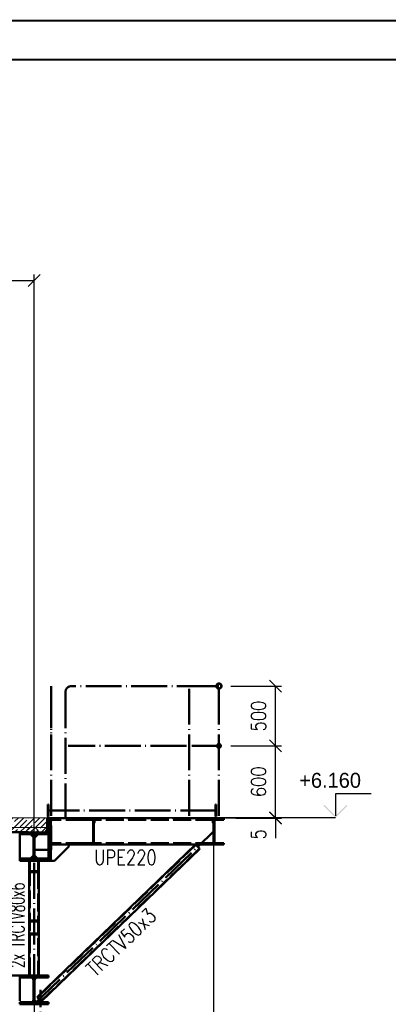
# Paper-space layout 'Layout1' of a CAD drawing. Extents: x -2 to 1243, y -36 to 596.
# Tile 79 of 132: x 410 to 471, y 430 to 594. Entities that reach past the tile are written whole.
import ezdxf
from ezdxf.enums import TextEntityAlignment as Align

# ---------------------------------------------------------------- set-up
doc = ezdxf.new("R2010")
doc.units = 0
doc.linetypes.add('ACAD_ISO02W100', pattern=[15, 12, -3])
doc.linetypes.add('ACAD_ISO04W100', pattern=[30.5, 24, -3, 0.5, -3])
doc.layers.get('0').update_dxf_attribs({"linetype": 'CONTINUOUS'})
doc.layers.get('DEFPOINTS').update_dxf_attribs({"color": 132, "linetype": 'CONTINUOUS'})
doc.layers.add('AS_INS_ON', color=7, linetype='CONTINUOUS')
doc.layers.add('RAMECEK_HP', color=251, linetype='CONTINUOUS')
for name, color, linetype, lineweight in [('SS_2.ET-HALA_TaO-VESTAVBA_A1÷B2-P.NOSNIK', 172, 'CONTINUOUS', 50), ('SS_2.ET-HALA_TaO-VESTAVBA_A1÷B2-PODLAHA', 9, 'CONTINUOUS', 5), ('SS_2.ET-HALA_TaO-VESTAVBA_A1÷B2-PODLAHA_LEM', 102, 'CONTINUOUS', 50), ('SS_2.ET-HALA_TaO-VESTAVBA_A1÷B2-SCHODISTE', 14, 'CONTINUOUS', 50), ('SS_2.ET-HALA_TaO-VESTAVBA_A1÷B2-SCHODISTE-PLECH', 90, 'CONTINUOUS', 25), ('SS_2.ET-HALA_TaO-VESTAVBA_A1÷B2-SCHODISTE-ZABRADLI', 40, 'CONTINUOUS', 50), ('SS_2.ET-HALA_TaO-VESTAVBA_A1÷B2-TRAPEZ.PLECH', 153, 'CONTINUOUS', 18), ('SS_2.ET-HALA_TaO-VESTAVBA_A1÷B2-VAZBA', 200, 'CONTINUOUS', 50), ('SS_2.ET-HALA_TaO-VESTAVBA_A1÷B2-ZABRADLI', 30, 'CONTINUOUS', 50), ('SS_KOTY', 3, 'CONTINUOUS', 25), ('SS_POPIS_PROFILU', 13, 'CONTINUOUS', 25), ('SS_SRAFY', 8, 'CONTINUOUS', 18)]:
    doc.layers.add(name, color=color, linetype=linetype, lineweight=lineweight)
doc.styles.add('ROMANS', font='romans.shx', dxfattribs={"width": 0.8})
doc.styles.add('romans.shx', font='romans.shx', dxfattribs={"height": 5})
doc.dimstyles.new('A-1_(2.5)_50AS', dxfattribs={"dimtxt": 2.5, "dimasz": 2, "dimexe": 1, "dimexo": 2, "dimgap": 0, "dimtad": 0, "dimdec": 1, "dimlfac": 50, "dimrnd": 1, "dimtxsty": 'ROMANS', "dimblk1": 'OBLIQUE', "dimblk2": 'OBLIQUE', "dimsah": 1, "dimcen": 2, "dimclrd": 256, "dimclre": 256, "dimclrt": 256, "dimadec": 1, "dimazin": 2, "dimtfac": 0.714286, "dimtdec": 1, "dimtmove": 0, "dimatfit": 3, "dimldrblk": 'OPEN', "dimfxl": 1, "dimtvp": 1.142857, "dimtfill": 1, "dimtolj": 1, "dimlwd": -1, "dimlwe": -1, "dimarcsym": 0})
pattern_1 = [(45, (184.611103, 337.56082), (-0.04490128, 0.04490128), [])]
pattern_2 = [(45, (184.6111, 337.5608), (-0.8980256, 0.8980256), []), (45, (185.5091, 337.5608), (-0.8980256, 0.8980256), [1.5875, -0.3175, 0, -0.3175])]

# ---------------------------------------------------------------- blocks, each defined once
blk = doc.blocks.new('*U6')
at = {"layer": 'RAMECEK_HP', "lineweight": 35, "const_width": 0.35}
for points in [[(0, 594), (0, 0), (1051, 0), (1051, 594)], [(6.5, 587.5), (6.5, 6.5), (1044.5, 6.5), (1044.5, 587.5)]]:
    blk.add_lwpolyline(points, close=True, dxfattribs=at)
at = {"layer": 'DEFPOINTS', "style": 'ROMANS', "width": 0.8}
blk.add_attdef('TISK', text='', height=10, dxfattribs=at).set_placement((1051, -33), align=Align.RIGHT)
blk = doc.blocks.new('_Oblique')
at = {"color": 0, "linetype": 'ByBlock', "lineweight": -2}
blk.add_line((-0.5, -0.5), (0.5, 0.5), dxfattribs=at)
blk = doc.blocks.new('*D16')
at = {"layer": 'DEFPOINTS', "color": 0, "transparency": 16777216}
for p in [(389.91, 434.36, 14406), (411.91, 431.96, 14406), (411.91, 314.08)]:
    blk.add_point(p, dxfattribs=at)
at = {"layer": 'SS_KOTY', "transparency": 16777216}
for p, q in [((389.91, 432.36), (389.91, 313.08)), ((411.91, 429.96), (411.91, 313.08)), ((389.91, 314.08), (411.91, 314.08))]:
    blk.add_line(p, q, dxfattribs=at)
at = {"layer": 'SS_KOTY', "transparency": 16777216, "xscale": 2, "yscale": 2, "zscale": 2, "rotation": 180}
blk.add_blockref('_Oblique', (389.91, 314.08), dxfattribs=at)
at = {"layer": 'SS_KOTY', "transparency": 16777216, "xscale": 2, "yscale": 2, "zscale": 2}
blk.add_blockref('_Oblique', (411.91, 314.08), dxfattribs=at)
at = {"layer": 'SS_KOTY', "transparency": 16777216, "insert": (400.91, 316.94), "char_height": 2.5, "attachment_point": 5, "style": 'ROMANS', "bg_fill": 3, "box_fill_scale": 1.1, "bg_fill_color": 256, "bg_fill_true_color": 13158600, "bg_fill_transparency": 0}
blk.add_mtext('\\A1;1100', dxfattribs=at)
blk = doc.blocks.new('_OPEN')
at = {"color": 0, "linetype": 'ByBlock'}
for p, q in [((-1, 0.167), (0, 0)), ((0, 0), (-1, -0.167)), ((0, 0), (-1, 0))]:
    blk.add_line(p, q, dxfattribs=at)
blk = doc.blocks.new('*D17')
at = {"layer": 'DEFPOINTS', "color": 0, "transparency": 16777216}
for p in [(411.91, 431.96, 14406), (412.98, 337.56, 14406), (412.98, 320.08)]:
    blk.add_point(p, dxfattribs=at)
at = {"layer": 'SS_KOTY', "transparency": 16777216}
for p, q in [((411.91, 429.96), (411.91, 319.08)), ((412.98, 335.56), (412.98, 319.08)), ((411.91, 320.08), (412.98, 320.08)), ((412.98, 320.08), (418.31, 320.08))]:
    blk.add_line(p, q, dxfattribs=at)
at = {"layer": 'SS_KOTY', "transparency": 16777216, "xscale": 2, "yscale": 2, "zscale": 2, "rotation": 180}
blk.add_blockref('_Oblique', (411.91, 320.08), dxfattribs=at)
at = {"layer": 'SS_KOTY', "transparency": 16777216, "xscale": 2, "yscale": 2, "zscale": 2}
blk.add_blockref('_Oblique', (412.98, 320.08), dxfattribs=at)
at = {"layer": 'SS_KOTY', "transparency": 16777216, "insert": (416.65, 322.94), "char_height": 2.5, "attachment_point": 5, "style": 'ROMANS', "bg_fill": 3, "box_fill_scale": 1.1, "bg_fill_color": 256, "bg_fill_true_color": 13158600, "bg_fill_transparency": 0}
blk.add_mtext('\\A1;54', dxfattribs=at)
blk = doc.blocks.new('*D18')
at = {"layer": 'DEFPOINTS', "color": 0, "transparency": 16777216}
for p in [(441.91, 458.46, 14420), (411.91, 431.96, 14406), (441.91, 314.08)]:
    blk.add_point(p, dxfattribs=at)
at = {"layer": 'SS_KOTY', "transparency": 16777216}
for p, q in [((441.91, 456.46), (441.91, 313.08)), ((411.91, 429.96), (411.91, 313.08)), ((411.91, 314.08), (441.91, 314.08))]:
    blk.add_line(p, q, dxfattribs=at)
at = {"layer": 'SS_KOTY', "transparency": 16777216, "xscale": 2, "yscale": 2, "zscale": 2, "rotation": 180}
blk.add_blockref('_Oblique', (411.91, 314.08), dxfattribs=at)
at = {"layer": 'SS_KOTY', "transparency": 16777216, "xscale": 2, "yscale": 2, "zscale": 2}
blk.add_blockref('_Oblique', (441.91, 314.08), dxfattribs=at)
at = {"layer": 'SS_KOTY', "transparency": 16777216, "insert": (426.91, 316.94), "char_height": 2.5, "attachment_point": 5, "style": 'ROMANS', "bg_fill": 3, "box_fill_scale": 1.1, "bg_fill_color": 256, "bg_fill_true_color": 13158600, "bg_fill_transparency": 0}
blk.add_mtext('\\A1;1500', dxfattribs=at)
blk = doc.blocks.new('*D19')
at = {"layer": 'DEFPOINTS', "color": 0, "transparency": 16777216}
for p in [(411.91, 431.96, 14406), (71.01, 337.56), (71.01, 308.08)]:
    blk.add_point(p, dxfattribs=at)
at = {"layer": 'SS_KOTY', "transparency": 16777216}
for p, q in [((411.91, 429.96), (411.91, 307.08)), ((71.01, 335.56), (71.01, 307.08)), ((411.91, 308.08), (71.01, 308.08))]:
    blk.add_line(p, q, dxfattribs=at)
at = {"layer": 'SS_KOTY', "transparency": 16777216, "xscale": 2, "yscale": 2, "zscale": 2, "rotation": 180}
blk.add_blockref('_Oblique', (71.01, 308.08), dxfattribs=at)
at = {"layer": 'SS_KOTY', "transparency": 16777216, "xscale": 2, "yscale": 2, "zscale": 2}
blk.add_blockref('_Oblique', (411.91, 308.08), dxfattribs=at)
at = {"layer": 'SS_KOTY', "transparency": 16777216, "insert": (241.46, 310.94), "char_height": 2.5, "attachment_point": 5, "style": 'ROMANS', "bg_fill": 3, "box_fill_scale": 1.1, "bg_fill_color": 256, "bg_fill_true_color": 13158600, "bg_fill_transparency": 0}
blk.add_mtext('\\A1;17045', dxfattribs=at)
blk = doc.blocks.new('*D24')
at = {"layer": 'DEFPOINTS', "color": 0, "transparency": 16777216}
for p in [(411.91, 550.57), (389.91, 537.56, 14406), (411.91, 455.96, 14406)]:
    blk.add_point(p, dxfattribs=at)
at = {"layer": 'SS_KOTY', "transparency": 16777216}
for p, q in [((389.91, 539.56), (389.91, 551.57)), ((411.91, 457.96), (411.91, 551.57)), ((389.91, 550.57), (411.91, 550.57))]:
    blk.add_line(p, q, dxfattribs=at)
at = {"layer": 'SS_KOTY', "transparency": 16777216, "xscale": 2, "yscale": 2, "zscale": 2, "rotation": 180}
blk.add_blockref('_Oblique', (389.91, 550.57), dxfattribs=at)
at = {"layer": 'SS_KOTY', "transparency": 16777216, "xscale": 2, "yscale": 2, "zscale": 2}
blk.add_blockref('_Oblique', (411.91, 550.57), dxfattribs=at)
at = {"layer": 'SS_KOTY', "transparency": 16777216, "insert": (400.91, 553.43), "char_height": 2.5, "attachment_point": 5, "style": 'ROMANS', "bg_fill": 3, "box_fill_scale": 1.1, "bg_fill_color": 256, "bg_fill_true_color": 13158600, "bg_fill_transparency": 0}
blk.add_mtext('\\A1;1100', dxfattribs=at)
blk = doc.blocks.new('*D31')
at = {"layer": 'DEFPOINTS', "color": 0, "transparency": 16777216}
for p in [(442.81, 472.76, 14419.8), (452.28, 472.76), (441.91, 460.76, 14426)]:
    blk.add_point(p, dxfattribs=at)
at = {"layer": 'SS_KOTY', "transparency": 16777216}
for p, q in [((444.81, 472.76), (453.28, 472.76)), ((452.28, 460.76), (452.28, 472.76)), ((443.91, 460.76), (453.28, 460.76))]:
    blk.add_line(p, q, dxfattribs=at)
at = {"layer": 'SS_KOTY', "transparency": 16777216, "xscale": 2, "yscale": 2, "zscale": 2}
for p, rotation in [((452.28, 472.76), 90), ((452.28, 460.76), 270)]:
    blk.add_blockref('_Oblique', p, dxfattribs=dict(at, rotation=rotation))
at = {"layer": 'SS_KOTY', "transparency": 16777216, "insert": (449.42, 466.76), "char_height": 2.5, "attachment_point": 5, "rotation": 90, "style": 'ROMANS', "bg_fill": 3, "box_fill_scale": 1.1, "bg_fill_color": 256, "bg_fill_true_color": 13158600, "bg_fill_transparency": 0}
blk.add_mtext('\\A1;600', dxfattribs=at)
blk = doc.blocks.new('*D32')
at = {"layer": 'DEFPOINTS', "color": 0, "transparency": 16777216}
for p in [(442.81, 482.76, 14420.12), (452.28, 482.76), (442.81, 472.76, 14419.8)]:
    blk.add_point(p, dxfattribs=at)
at = {"layer": 'SS_KOTY', "transparency": 16777216}
for p, q in [((444.81, 482.76), (453.28, 482.76)), ((452.28, 472.76), (452.28, 482.76)), ((444.81, 472.76), (453.28, 472.76))]:
    blk.add_line(p, q, dxfattribs=at)
at = {"layer": 'SS_KOTY', "transparency": 16777216, "xscale": 2, "yscale": 2, "zscale": 2}
for p, rotation in [((452.28, 482.76), 90), ((452.28, 472.76), 270)]:
    blk.add_blockref('_Oblique', p, dxfattribs=dict(at, rotation=rotation))
at = {"layer": 'SS_KOTY', "transparency": 16777216, "insert": (449.42, 477.76), "char_height": 2.5, "attachment_point": 5, "rotation": 90, "style": 'ROMANS', "bg_fill": 3, "box_fill_scale": 1.1, "bg_fill_color": 256, "bg_fill_true_color": 13158600, "bg_fill_transparency": 0}
blk.add_mtext('\\A1;500', dxfattribs=at)
blk = doc.blocks.new('*D33')
at = {"layer": 'DEFPOINTS', "color": 0, "transparency": 16777216}
for p in [(441.91, 460.76, 14426), (443.61, 460.66, 14426), (452.28, 460.66)]:
    blk.add_point(p, dxfattribs=at)
at = {"layer": 'SS_KOTY', "transparency": 16777216}
for p, q in [((443.91, 460.76), (453.28, 460.76)), ((445.61, 460.66), (453.28, 460.66)), ((452.28, 460.76), (452.28, 460.66)), ((452.28, 460.66), (452.28, 457.33))]:
    blk.add_line(p, q, dxfattribs=at)
at = {"layer": 'SS_KOTY', "transparency": 16777216, "xscale": 2, "yscale": 2, "zscale": 2}
for p, rotation in [((452.28, 460.76), 90), ((452.28, 460.66), 270)]:
    blk.add_blockref('_Oblique', p, dxfattribs=dict(at, rotation=rotation))
at = {"layer": 'SS_KOTY', "transparency": 16777216, "insert": (449.42, 457.99), "char_height": 2.5, "attachment_point": 5, "rotation": 90, "style": 'ROMANS', "bg_fill": 3, "box_fill_scale": 1.1, "bg_fill_color": 256, "bg_fill_true_color": 13158600, "bg_fill_transparency": 0}
blk.add_mtext('\\A1;5', dxfattribs=at)

psp = doc.layouts.get("Layout1")

# ---------------------------------------------------------------- hatches: boundary and pattern name
at = {"layer": 'AS_INS_ON'}
psp.add_hatch(color=3, dxfattribs=at).paths.add_polyline_path([(460.4167, 462.9022), (460.2753, 462.7608), (462.2753, 460.7608), (464.2753, 462.7608), (464.1339, 462.9022), (462.2753, 461.0437)])
at = {"layer": 'SS_SRAFY'}
h = psp.add_hatch(dxfattribs=at)
h.set_pattern_fill('ANSI31', color=5, scale=0.02, style=0)
h.set_pattern_definition(pattern_1)
h.paths.add_polyline_path([(415.1111, 460.6208), (415.1111, 460.6608), (414.3111, 460.6608), (414.3111, 459.8608), (414.3511, 459.8608, 0.41421356), (414.4111, 459.9208), (414.4111, 460.4408, -0.41421356), (414.5311, 460.5608), (415.0511, 460.5608, 0.41421356)], flags=0)
h = psp.add_hatch(dxfattribs=at)
h.set_pattern_fill('ANSI31', color=5, scale=0.02, style=0)
h.set_pattern_definition(pattern_1)
h.paths.add_polyline_path([(422.7111, 460.6608), (421.9111, 460.6608), (421.9111, 459.8608), (421.9511, 459.8608, 0.41421356), (422.0111, 459.9208), (422.0111, 460.4408, -0.41421356), (422.1311, 460.5608), (422.6511, 460.5608, 0.41421356), (422.7111, 460.6208)], flags=0)

# ---------------------------------------------------------------- linework, layer by layer
at = {"layer": 'AS_INS_ON', "color": 3}
for p, q in [((468.2753, 464.7608, 14426), (462.2753, 464.7608, 14426)), ((462.2753, 464.7608, 14426), (462.2753, 461.0437, 14426))]:
    psp.add_line(p, q, dxfattribs=at)
at = {"layer": 'SS_2.ET-HALA_TaO-VESTAVBA_A1÷B2-PODLAHA_LEM', "color": 1, "linetype": 'Continuous', "ltscale": 0.25}
psp.add_line((414.3111, 460.7608), (414.1111, 460.7608), dxfattribs=at)
at = {"layer": 'SS_2.ET-HALA_TaO-VESTAVBA_A1÷B2-SCHODISTE', "color": 1, "linetype": 'Continuous', "ltscale": 0.25}
for p, q in [((414.3111, 459.8608), (414.3511, 459.8608)), ((414.4111, 460.4408), (414.4111, 459.9208)), ((414.5311, 460.5608), (415.0511, 460.5608)), ((415.1111, 460.6208), (415.1111, 460.6608)), ((421.9111, 460.6608), (420.2111, 460.6608)), ((420.2111, 460.6608), (420.2111, 460.4208)), ((421.5211, 460.4208), (420.2111, 460.4208)), ((421.9111, 460.6608), (421.9111, 459.8608)), ((421.9111, 459.8608), (421.9511, 459.8608)), ((422.0111, 459.9208), (422.0111, 460.4408)), ((422.1311, 460.5608), (422.6511, 460.5608)), ((422.7111, 460.6208), (422.7111, 460.6608))]:
    psp.add_line(p, q, dxfattribs=at)
at = {"layer": 'SS_2.ET-HALA_TaO-VESTAVBA_A1÷B2-SCHODISTE', "color": 3, "linetype": 'ACAD_ISO02W100', "ltscale": 0.25}
for p, q in [((414.7111, 460.5608), (414.7111, 460.6608)), ((420.2111, 460.4208), (414.7111, 460.4208))]:
    psp.add_line(p, q, dxfattribs=at)
at = {"layer": 'SS_2.ET-HALA_TaO-VESTAVBA_A1÷B2-SCHODISTE', "color": 1, "linetype": 'Continuous', "ltscale": 0.25}
for centre in [(414.3511, 459.9208), (415.0511, 460.6208), (421.9511, 459.9208), (422.6511, 460.6208)]:
    psp.add_arc(centre, 0.06, 270, 0, dxfattribs=at)
at = {"layer": 'SS_2.ET-HALA_TaO-VESTAVBA_A1÷B2-SCHODISTE', "color": 1, "linetype": 'Continuous', "ltscale": 0.25, "extrusion": (0, 6.12323e-17, -1)}
for centre in [(-414.5311, 460.4408), (-422.1311, 460.4408)]:
    psp.add_arc(centre, 0.12, 0, 90, dxfattribs=at)
at = {"layer": 'SS_2.ET-HALA_TaO-VESTAVBA_A1÷B2-SCHODISTE', "color": 1, "linetype": 'Continuous', "ltscale": 0.25, "extrusion": (5.79577e-14, 1.39983e-13, -1)}
psp.add_arc((-421.5211, 460.1608), 0.26, 90, 180, dxfattribs=at)
at = {"layer": 'SS_2.ET-HALA_TaO-VESTAVBA_A1÷B2-SCHODISTE-PLECH', "color": 7, "linetype": 'Continuous', "ltscale": 0.25}
for p, q in [((421.9111, 460.7608), (414.3111, 460.7608)), ((420.2111, 460.6608), (414.3111, 460.6608)), ((421.9111, 460.7608), (421.9111, 460.6608))]:
    psp.add_line(p, q, dxfattribs=at)
at = {"layer": 'SS_2.ET-HALA_TaO-VESTAVBA_A1÷B2-SCHODISTE-ZABRADLI', "color": 7, "linetype": 'ACAD_ISO04W100', "ltscale": 0.25}
for p, q in [((441.7911, 482.7608), (418.1761, 482.7608)), ((417.1561, 481.7408), (417.1561, 460.6608)), ((437.8111, 482.3158), (437.8111, 460.6608)), ((437.3661, 472.7608), (417.6011, 472.7608))]:
    psp.add_line(p, q, dxfattribs=at)
psp.add_arc((418.1761, 481.7408), 1.02, 90, 180, dxfattribs=at)
at = {"layer": 'SS_2.ET-HALA_TaO-VESTAVBA_A1÷B2-VAZBA', "color": 1, "linetype": 'Continuous', "ltscale": 0.25}
psp.add_line((409.5111, 453.9008), (409.5111, 453.5608), dxfattribs=at)
at = {"layer": 'SS_2.ET-HALA_TaO-VESTAVBA_A1÷B2-ZABRADLI', "color": 7, "linetype": 'ACAD_ISO04W100', "ltscale": 0.25}
psp.add_line((414.7561, 481.7408), (414.7561, 473.7808), dxfattribs=at)
at = {"layer": 'SS_2.ET-HALA_TaO-VESTAVBA_A1÷B2-ZABRADLI', "color": 1, "linetype": 'Continuous', "ltscale": 0.25}
for p, q in [((414.3111, 462.9608), (414.1911, 462.9608)), ((414.1911, 462.9608), (414.1911, 460.9608)), ((414.3111, 460.9608), (414.3111, 462.9608)), ((414.1911, 460.9608), (414.3111, 460.9608))]:
    psp.add_line(p, q, dxfattribs=at)
at = {"layer": 'SS_2.ET-HALA_TaO-VESTAVBA_A1÷B2-ZABRADLI', "color": 7, "linetype": 'ACAD_ISO04W100', "ltscale": 0.25, "extrusion": (1, 0, 0)}
for centre, start, end in [((481.7408, 0, 414.7561), 0, 90), ((473.7808, 0, 414.7561), 90, 180)]:
    psp.add_arc(centre, 1.02, start, end, dxfattribs=at)

# ---------------------------------------------------------------- block references
at = {"layer": 'RAMECEK_HP'}
psp.add_blockref('*U6', (0, 0), dxfattribs=at)

# ---------------------------------------------------------------- texts
at = {"layer": 'AS_INS_ON', "color": 3}
psp.add_text('+6.160', height=2.5, dxfattribs=at).set_placement((456.2333, 465.7608))

# ---------------------------------------------------------------- next in the draw order: dimensions: what is measured, and where the dimension line sits
at = {"layer": 'SS_KOTY'}
dim = psp.add_linear_dim(base=(452.2753, 472.7608), p1=(441.9111, 460.7608, 14426), p2=(442.8111, 472.7608, 14419.8), angle=90, dimstyle='A-1_(2.5)_50AS', dxfattribs=at)
dim.commit()
dim.dimension.update_dxf_attribs({"geometry": '*D31', "text_midpoint": (449.4181, 466.7608)})
dim = psp.add_linear_dim(base=(411.9111, 314.0801), p1=(389.9111, 434.3608, 14406), p2=(411.9111, 431.9608, 14406), dimstyle='A-1_(2.5)_50AS', override={"dimtmove": 1}, dxfattribs=at)
dim.commit()
dim.dimension.update_dxf_attribs({"geometry": '*D16', "text_midpoint": (400.9111, 316.9372)})

# ---------------------------------------------------------------- next in the draw order: linework, layer by layer
at = {"layer": 'SS_2.ET-HALA_TaO-VESTAVBA_A1÷B2-SCHODISTE-ZABRADLI', "color": 1, "linetype": 'Continuous', "ltscale": 0.25}
psp.add_line((442.3661, 462.9608), (442.2461, 462.9608), dxfattribs=at)
at = {"layer": 'SS_2.ET-HALA_TaO-VESTAVBA_A1÷B2-VAZBA', "color": 1, "linetype": 'Continuous', "ltscale": 0.25}
psp.add_line((409.5111, 434.3608), (409.5111, 434.0208), dxfattribs=at)

# ---------------------------------------------------------------- next in the draw order: dimensions: what is measured, and where the dimension line sits
at = {"layer": 'SS_KOTY'}
dim = psp.add_linear_dim(base=(452.2753, 482.7608), p1=(442.8111, 472.7608, 14419.8), p2=(442.8111, 482.7608, 14420.12), angle=90, dimstyle='A-1_(2.5)_50AS', override={"dimtmove": 1}, dxfattribs=at)
dim.commit()
dim.dimension.update_dxf_attribs({"geometry": '*D32', "text_midpoint": (449.4181, 477.7608)})
dim = psp.add_linear_dim(base=(412.9811, 320.0801), p1=(411.9111, 431.9608, 14406), p2=(412.9811, 337.5608, 14406), dimstyle='A-1_(2.5)_50AS', dxfattribs=at)
dim.commit()
dim.dimension.update_dxf_attribs({"geometry": '*D17', "text_midpoint": (416.6478, 322.9372)})

# ---------------------------------------------------------------- next in the draw order: hatches: boundary and pattern name
at = {"layer": 'SS_SRAFY'}
h = psp.add_hatch(dxfattribs=at)
h.set_pattern_fill('ANSI31', color=5, scale=0.02, style=0)
h.set_pattern_definition(pattern_1)
h.paths.add_polyline_path([(442.8111, 483.2058, 1), (442.8111, 482.3158, 1)], flags=0)
h.paths.add_polyline_path([(442.8111, 483.1478, 1), (442.8111, 482.3738, 1)], flags=0)
h = psp.add_hatch(dxfattribs=at)
h.set_pattern_fill('ANSI31', color=5, scale=0.02, style=0)
h.set_pattern_definition(pattern_1)
h.paths.add_polyline_path([(442.8111, 473.0808, 1), (442.8111, 472.4408, 1)], flags=0)
h.paths.add_polyline_path([(442.8111, 473.0408, 1), (442.8111, 472.4808, 1)], flags=0)

# ---------------------------------------------------------------- next in the draw order: linework, layer by layer
at = {"layer": 'SS_2.ET-HALA_TaO-VESTAVBA_A1÷B2-SCHODISTE-ZABRADLI', "color": 7, "linetype": 'ACAD_ISO04W100', "ltscale": 0.25}
psp.add_line((442.1111, 472.7608), (438.2561, 472.7608), dxfattribs=at)
at = {"layer": 'SS_2.ET-HALA_TaO-VESTAVBA_A1÷B2-SCHODISTE-ZABRADLI', "color": 1, "linetype": 'Continuous', "ltscale": 0.25}
for centre, radius in [((442.8111, 482.7608), 0.445), ((442.8111, 482.7608), 0.387), ((442.8111, 472.7608), 0.32), ((442.8111, 472.7608), 0.28)]:
    psp.add_circle(centre, radius, dxfattribs=at)
at = {"layer": 'SS_2.ET-HALA_TaO-VESTAVBA_A1÷B2-SCHODISTE-ZABRADLI', "color": 7, "linetype": 'ACAD_ISO04W100', "ltscale": 0.25, "extrusion": (0, 1, 6.12323e-17)}
for centre, radius in [((-441.7911, 0, 482.7608), 1.02), ((-442.1111, 0, 472.7608), 0.7)]:
    psp.add_arc(centre, radius, 180, 270, dxfattribs=at)

# ---------------------------------------------------------------- next in the draw order: dimensions: what is measured, and where the dimension line sits
at = {"layer": 'SS_KOTY'}
dim = psp.add_linear_dim(base=(441.9111, 314.0801), p1=(411.9111, 431.9608, 14406), p2=(441.9111, 458.4608, 14420), dimstyle='A-1_(2.5)_50AS', override={"dimtmove": 1}, dxfattribs=at)
dim.commit()
dim.dimension.update_dxf_attribs({"geometry": '*D18', "text_midpoint": (426.9111, 316.9372)})

# ---------------------------------------------------------------- next in the draw order: hatches: boundary and pattern name
at = {"layer": 'SS_SRAFY'}
h = psp.add_hatch(dxfattribs=at)
h.set_pattern_fill('ANSI31', color=5, scale=0.02, style=0)
h.set_pattern_definition(pattern_1)
h.paths.add_polyline_path([(414.1111, 460.7608), (414.1111, 458.3608), (414.3111, 458.3608), (414.3111, 460.7608)], flags=0)
h = psp.add_hatch(dxfattribs=at)
h.set_pattern_fill('ANSI31', color=5, scale=0.02, style=0)
h.set_pattern_definition(pattern_1)
h.paths.add_polyline_path([(421.9111, 460.6608), (420.2111, 460.6608), (420.2111, 460.4208), (421.5211, 460.4208, -0.41421356), (421.7811, 460.1608), (421.7811, 456.7608, -0.41421356), (421.5211, 456.5008), (420.2111, 456.5008), (420.2111, 456.2608), (421.9111, 456.2608)], flags=0)

# ---------------------------------------------------------------- next in the draw order: linework, layer by layer
at = {"layer": 'SS_2.ET-HALA_TaO-VESTAVBA_A1÷B2-P.NOSNIK', "color": 7, "linetype": 'ACAD_ISO04W100', "ltscale": 0.25}
psp.add_line((298.2111, 434.3608), (411.9111, 434.3608), dxfattribs=at)
at = {"layer": 'SS_2.ET-HALA_TaO-VESTAVBA_A1÷B2-PODLAHA', "color": 9, "linetype": 'ACAD_ISO02W100', "ltscale": 0.25}
psp.add_line((413.7351, 458.4066), (414.1111, 458.8997), dxfattribs=at)
at = {"layer": 'SS_2.ET-HALA_TaO-VESTAVBA_A1÷B2-PODLAHA_LEM', "color": 1, "linetype": 'Continuous', "ltscale": 0.25}
for p, q in [((414.1111, 458.3608), (414.1111, 460.7608)), ((414.3111, 458.3608), (414.3111, 460.7608))]:
    psp.add_line(p, q, dxfattribs=at)
at = {"layer": 'SS_2.ET-HALA_TaO-VESTAVBA_A1÷B2-SCHODISTE', "color": 1, "linetype": 'Continuous', "ltscale": 0.25}
for p, q in [((414.7111, 453.5608), (414.7111, 460.5608)), ((421.7811, 460.1608), (421.7811, 456.7608)), ((421.9111, 459.8608), (421.9111, 456.2608)), ((414.3111, 453.9008), (414.3111, 458.0208)), ((414.7111, 456.2608), (420.2111, 456.2608)), ((417.7111, 455.9608), (417.7111, 456.2608)), ((421.5211, 456.5008), (420.2111, 456.5008)), ((420.2111, 456.5008), (420.2111, 456.2608)), ((420.2111, 456.2608), (421.9111, 456.2608)), ((439.6004, 455.5406), (438.9067, 456.2608)), ((415.3111, 453.5608), (417.7111, 455.9608)), ((414.3111, 453.5608), (414.7111, 453.5608)), ((414.7111, 453.5608), (415.3111, 453.5608))]:
    psp.add_line(p, q, dxfattribs=at)
at = {"layer": 'SS_2.ET-HALA_TaO-VESTAVBA_A1÷B2-SCHODISTE', "color": 3, "linetype": 'ACAD_ISO02W100', "ltscale": 0.25}
psp.add_line((420.2111, 456.5008), (414.7111, 456.5008), dxfattribs=at)
at = {"layer": 'SS_2.ET-HALA_TaO-VESTAVBA_A1÷B2-SCHODISTE', "color": 1, "linetype": 'Continuous', "ltscale": 0.25, "extrusion": (5.79577e-14, -1.39861e-13, -1)}
psp.add_arc((-421.5211, 456.7608), 0.26, 180, 270, dxfattribs=at)
at = {"layer": 'SS_2.ET-HALA_TaO-VESTAVBA_A1÷B2-VAZBA', "color": 1, "linetype": 'Continuous', "ltscale": 0.25}
for p, q in [((414.3111, 458.3608), (414.1111, 458.3608)), ((414.3111, 458.0208), (414.3111, 458.3608)), ((411.3111, 453.9208), (411.8111, 454.4208)), ((412.0111, 454.4208), (412.5111, 453.9208)), ((409.5111, 453.9208), (411.3111, 453.9208)), ((411.3911, 453.9008), (409.5111, 453.9008)), ((409.5111, 453.5608), (414.3111, 453.5608)), ((411.1111, 453.5608), (411.1111, 451.6742)), ((411.2311, 451.8476), (411.2311, 453.5608)), ((414.3111, 453.9008), (412.4311, 453.9008)), ((412.5111, 453.9208), (414.3111, 453.9208)), ((412.5911, 453.5608), (412.5911, 451.8476)), ((412.7111, 451.6742), (412.7111, 453.5608)), ((414.3111, 453.5608), (414.3111, 453.9008)), ((412.7111, 451.6742), (411.1111, 451.6742)), ((411.1111, 451.6742), (411.1111, 434.3608)), ((412.5911, 451.8476), (411.2311, 451.8476)), ((412.7111, 434.3608), (412.7111, 451.6742)), ((409.5111, 434.3608), (414.3111, 434.3608)), ((409.5111, 434.0208), (411.3911, 434.0208)), ((412.4311, 434.0208), (414.3111, 434.0208)), ((414.3111, 434.0208), (414.3111, 434.3608)), ((414.3111, 429.5608), (414.3111, 429.9008))]:
    psp.add_line(p, q, dxfattribs=at)
at = {"layer": 'SS_2.ET-HALA_TaO-VESTAVBA_A1÷B2-VAZBA', "color": 3, "linetype": 'ACAD_ISO02W100', "ltscale": 0.25}
for p, q in [((411.2311, 434.3608), (411.2311, 451.8476)), ((412.5911, 451.8476), (412.5911, 434.3608)), ((412.7111, 443.5518), (411.1111, 443.5518)), ((412.5911, 443.3784), (411.2311, 443.3784)), ((412.7111, 441.2394), (411.1111, 441.2394)), ((412.5911, 441.4128), (411.2311, 441.4128))]:
    psp.add_line(p, q, dxfattribs=at)
at = {"layer": 'SS_2.ET-HALA_TaO-VESTAVBA_A1÷B2-VAZBA', "color": 1, "linetype": 'Continuous', "ltscale": 0.25, "extrusion": (1.07636e-13, -2.59794e-13, -1)}
psp.add_arc((-411.3911, 454.3208), 0.42, 180, 270, dxfattribs=at)
at = {"layer": 'SS_2.ET-HALA_TaO-VESTAVBA_A1÷B2-VAZBA', "color": 1, "linetype": 'Continuous', "ltscale": 0.25, "extrusion": (-4.33093e-13, -1.79332e-13, -1)}
psp.add_arc((-412.4311, 454.3208), 0.42, 270, 0, dxfattribs=at)
at = {"layer": 'SS_2.ET-HALA_TaO-VESTAVBA_A1÷B2-VAZBA', "color": 1, "linetype": 'Continuous', "ltscale": 0.25, "extrusion": (1.43514e-13, 3.46535e-13, -1)}
psp.add_arc((-411.3911, 433.6008), 0.42, 90, 180, dxfattribs=at)
at = {"layer": 'SS_2.ET-HALA_TaO-VESTAVBA_A1÷B2-VAZBA', "color": 1, "linetype": 'Continuous', "ltscale": 0.25, "extrusion": (-3.46474e-13, 1.43576e-13, -1)}
psp.add_arc((-412.4311, 433.6008), 0.42, 0, 90, dxfattribs=at)
at = {"layer": 'SS_2.ET-HALA_TaO-VESTAVBA_A1÷B2-ZABRADLI', "color": 7, "linetype": 'ACAD_ISO04W100', "ltscale": 0.25}
psp.add_line((414.7561, 482.3158), (414.7561, 455.3608), dxfattribs=at)

# ---------------------------------------------------------------- next in the draw order: texts
at = {"layer": 'SS_POPIS_PROFILU', "color": 13, "style": 'romans.shx', "width": 0.8}
psp.add_text('UPE220', height=2.5, dxfattribs=at).set_placement((421.953, 452.8617))
at = {"layer": 'SS_POPIS_PROFILU', "color": 13, "style": 'romans.shx'}
for s, rotation, width, p in [('2x TRCTV80x6', 90, 0.6, (410.3278, 435.622)), ('TRCTV50x3', 43.930084, 0.8, (422.136, 434.0265))]:
    psp.add_text(s, height=2.5, rotation=rotation, dxfattribs=dict(at, width=width)).set_placement(p)

# ---------------------------------------------------------------- next in the draw order: dimensions: what is measured, and where the dimension line sits
at = {"layer": 'SS_KOTY'}
dim = psp.add_linear_dim(base=(411.9111, 550.5736), p1=(389.9111, 537.5608, 14406), p2=(411.9111, 455.9608, 14406), dimstyle='A-1_(2.5)_50AS', override={"dimtmove": 1}, dxfattribs=at)
dim.commit()
dim.dimension.update_dxf_attribs({"geometry": '*D24', "text_midpoint": (400.9111, 553.4307)})
dim = psp.add_linear_dim(base=(452.2753, 460.6608), p1=(441.9111, 460.7608, 14426), p2=(443.6111, 460.6608, 14426), angle=90, dimstyle='A-1_(2.5)_50AS', override={"dimtmove": 0}, dxfattribs=at)
dim.commit()
dim.dimension.update_dxf_attribs({"geometry": '*D33', "text_midpoint": (449.4181, 457.9942)})
dim = psp.add_linear_dim(base=(71.0111, 308.0801), p1=(411.9111, 431.9608, 14406), p2=(71.0111, 337.5608), dimstyle='A-1_(2.5)_50AS', dxfattribs=at)
dim.commit()
dim.dimension.update_dxf_attribs({"geometry": '*D19', "text_midpoint": (241.4611, 310.9372)})

# ---------------------------------------------------------------- next in the draw order: hatches: boundary and pattern name
at = {"layer": 'SS_2.ET-HALA_TaO-VESTAVBA_A1÷B2-PODLAHA'}
h = psp.add_hatch(dxfattribs=at)
h.set_pattern_fill('ANSI35', color=252, scale=0.2, style=0)
h.set_pattern_definition(pattern_2)
h.paths.add_polyline_path([(414.1111, 460.7608), (387.9111, 460.7608), (387.9111, 459.1408), (414.1111, 459.1408)], flags=0)
h = psp.add_hatch(dxfattribs=at)
h.set_pattern_fill('ANSI35', color=252, scale=0.2, style=0)
h.set_pattern_definition(pattern_2)
h.paths.add_polyline_path([(414.1111, 458.3823), (414.1111, 459.1408), (387.9111, 459.1408), (387.9111, 458.3823)], flags=0)
at = {"layer": 'SS_SRAFY'}
h = psp.add_hatch(dxfattribs=at)
h.set_pattern_fill('ANSI31', color=5, scale=0.02, style=0)
h.set_pattern_definition(pattern_1)
h.paths.add_polyline_path([(442.3661, 462.9608), (442.2461, 462.9608), (442.2461, 460.9608), (442.3661, 460.9608)], flags=0)
h = psp.add_hatch(dxfattribs=at)
h.set_pattern_fill('ANSI31', color=5, scale=0.02, style=0)
h.set_pattern_definition(pattern_1)
h.paths.add_polyline_path([(441.9111, 460.6608), (441.1111, 460.6608), (441.1111, 460.6208, 0.41421356), (441.1711, 460.5608), (441.6911, 460.5608, -0.41421356), (441.8111, 460.4408), (441.8111, 459.9208, 0.41421356), (441.8711, 459.8608), (441.9111, 459.8608)], flags=0)
h = psp.add_hatch(dxfattribs=at)
h.set_pattern_fill('ANSI31', color=5, scale=0.02, style=0)
h.set_pattern_definition(pattern_1)
h.paths.add_polyline_path([(443.6111, 456.2608), (443.6111, 456.5008), (442.3011, 456.5008, -0.41421356), (442.0411, 456.7608), (442.0411, 460.1608, -0.41421356), (442.3011, 460.4208), (443.6111, 460.4208), (443.6111, 460.6608), (441.9111, 460.6608), (441.9111, 456.2608)], flags=0)
h = psp.add_hatch(dxfattribs=at)
h.set_pattern_fill('ANSI31', color=5, scale=0.02, style=0)
h.set_pattern_definition(pattern_1)
h.paths.add_polyline_path([(414.3111, 453.9008), (412.4311, 453.9008, -0.41421356), (412.0111, 454.3208), (412.0111, 457.6008, -0.41421356), (412.4311, 458.0208), (414.3111, 458.0208), (414.3111, 458.3608), (409.5111, 458.3608), (409.5111, 458.0208), (411.3911, 458.0208, -0.41421356), (411.8111, 457.6008), (411.8111, 454.3208, -0.41421356), (411.3911, 453.9008), (409.5111, 453.9008), (409.5111, 453.5608), (414.3111, 453.5608)], flags=0)
h = psp.add_hatch(dxfattribs=at)
h.set_pattern_fill('ANSI31', color=5, scale=0.02, style=0)
h.set_pattern_definition(pattern_1)
h.paths.add_polyline_path([(414.3111, 429.9008), (412.4311, 429.9008, -0.41421356), (412.0111, 430.3208), (412.0111, 433.6008, -0.41421356), (412.4311, 434.0208), (414.3111, 434.0208), (414.3111, 434.3608), (409.5111, 434.3608), (409.5111, 434.0208), (411.3911, 434.0208, -0.41421356), (411.8111, 433.6008), (411.8111, 430.3208, -0.41421356), (411.3911, 429.9008), (409.5111, 429.9008), (409.5111, 429.5608), (414.3111, 429.5608)], flags=0)

# ---------------------------------------------------------------- next in the draw order: linework, layer by layer
at = {"layer": 'AS_INS_ON', "color": 3}
psp.add_line((462.2753, 460.7608), (441.9139, 460.7608), dxfattribs=at)
at = {"layer": 'SS_2.ET-HALA_TaO-VESTAVBA_A1÷B2-P.NOSNIK', "color": 7, "linetype": 'ACAD_ISO04W100', "ltscale": 0.25}
psp.add_line((298.2111, 458.3608), (411.9111, 458.3608), dxfattribs=at)
at = {"layer": 'SS_2.ET-HALA_TaO-VESTAVBA_A1÷B2-P.NOSNIK', "color": 1, "linetype": 'Continuous', "ltscale": 0.25}
for p, q in [((409.5111, 458.0208), (409.5111, 458.0008)), ((409.5111, 434.0208), (409.5111, 430.1608))]:
    psp.add_line(p, q, dxfattribs=at)
at = {"layer": 'SS_2.ET-HALA_TaO-VESTAVBA_A1÷B2-PODLAHA', "color": 9, "linetype": 'Continuous', "ltscale": 0.25}
for p, q in [((414.1111, 460.7608), (387.9111, 460.7608)), ((414.1111, 459.1408), (387.9111, 459.1408)), ((387.9111, 458.3823), (414.1111, 458.3823))]:
    psp.add_line(p, q, dxfattribs=at)
at = {"layer": 'SS_2.ET-HALA_TaO-VESTAVBA_A1÷B2-PODLAHA', "color": 9, "linetype": 'ACAD_ISO02W100', "ltscale": 0.25}
for p, q in [((387.9111, 459.1079), (414.1111, 459.1079)), ((387.9111, 458.4066), (414.1111, 458.4066)), ((410.5351, 458.4066), (411.0699, 459.1079)), ((412.1523, 459.1079), (412.6871, 458.4066))]:
    psp.add_line(p, q, dxfattribs=at)
for centre, radius, start, end in [((409.5362, 458.444), 0.0617, 217.327401, 268.853945), ((410.4872, 458.4415), 0.0593, 270, 323.818661), ((412.7362, 458.444), 0.0617, 217.327401, 268.853945), ((413.6862, 458.4436), 0.0613, 270.982352, 322.836303)]:
    psp.add_arc(centre, radius, start, end, dxfattribs=at)
at = {"layer": 'SS_2.ET-HALA_TaO-VESTAVBA_A1÷B2-PODLAHA', "color": 9, "linetype": 'ACAD_ISO02W100', "ltscale": 0.25, "extrusion": (1.64201e-12, -1.43557e-12, -1)}
psp.add_arc((-411.1364, 459.0573), 0.0836, 37.327457, 88.985376, dxfattribs=at)
at = {"layer": 'SS_2.ET-HALA_TaO-VESTAVBA_A1÷B2-PODLAHA', "color": 9, "linetype": 'ACAD_ISO02W100', "ltscale": 0.25, "extrusion": (-2.44144e-12, 1.80429e-12, -1)}
psp.add_arc((-412.0872, 459.0601), 0.0807, 90.034332, 143.654669, dxfattribs=at)
at = {"layer": 'SS_2.ET-HALA_TaO-VESTAVBA_A1÷B2-SCHODISTE', "color": 7, "linetype": 'ACAD_ISO04W100', "ltscale": 0.25}
for p, q in [((441.9111, 460.6608), (414.3111, 460.6608)), ((411.9111, 429.5608), (441.9111, 458.4608))]:
    psp.add_line(p, q, dxfattribs=at)
at = {"layer": 'SS_2.ET-HALA_TaO-VESTAVBA_A1÷B2-SCHODISTE', "color": 3, "linetype": 'ACAD_ISO02W100', "ltscale": 0.25}
for p, q in [((441.9111, 460.4208), (421.5211, 460.4208)), ((438.9483, 456.2176), (412.4527, 430.6936)), ((441.9111, 456.5008), (421.5211, 456.5008)), ((413.0633, 430.0598), (439.5588, 455.5838))]:
    psp.add_line(p, q, dxfattribs=at)
at = {"layer": 'SS_2.ET-HALA_TaO-VESTAVBA_A1÷B2-SCHODISTE', "color": 1, "linetype": 'Continuous', "ltscale": 0.25}
for p, q in [((441.1111, 460.6608), (441.1111, 460.6208)), ((441.1711, 460.5608), (441.6911, 460.5608)), ((441.8111, 460.4408), (441.8111, 459.9208)), ((441.8711, 459.8608), (441.9111, 459.8608)), ((443.6111, 460.6608), (441.9111, 460.6608)), ((441.9111, 459.8608), (441.9111, 460.6608)), ((441.9111, 456.2608), (441.9111, 459.8608)), ((442.0411, 456.7608), (442.0411, 460.1608)), ((443.6111, 460.4208), (442.3011, 460.4208)), ((443.6111, 460.4208), (443.6111, 460.6608)), ((438.9067, 456.2608), (412.4111, 430.7368)), ((421.9111, 456.2608), (441.9111, 456.2608)), ((441.9111, 456.2608), (443.6111, 456.2608)), ((443.6111, 456.5008), (442.3011, 456.5008)), ((443.6111, 456.2608), (443.6111, 456.5008)), ((413.1049, 430.0166), (439.6004, 455.5406)), ((412.4111, 430.7368), (413.1049, 430.0166))]:
    psp.add_line(p, q, dxfattribs=at)
for centre in [(441.1711, 460.6208), (441.8711, 459.9208)]:
    psp.add_arc(centre, 0.06, 180, 270, dxfattribs=at)
at = {"layer": 'SS_2.ET-HALA_TaO-VESTAVBA_A1÷B2-SCHODISTE', "color": 1, "linetype": 'Continuous', "ltscale": 0.25, "extrusion": (-1.25575e-13, -3.03104e-13, -1)}
psp.add_arc((-441.6911, 460.4408), 0.12, 90, 180, dxfattribs=at)
at = {"layer": 'SS_2.ET-HALA_TaO-VESTAVBA_A1÷B2-SCHODISTE', "color": 1, "linetype": 'Continuous', "ltscale": 0.25, "extrusion": (0, 6.12323e-17, -1)}
for centre, start, end in [((-442.3011, 460.1608), 0, 90), ((-442.3011, 456.7608), 270, 0)]:
    psp.add_arc(centre, 0.26, start, end, dxfattribs=at)
at = {"layer": 'SS_2.ET-HALA_TaO-VESTAVBA_A1÷B2-SCHODISTE-PLECH', "color": 7, "linetype": 'Continuous', "ltscale": 0.25}
for p, q in [((441.9111, 460.7608), (421.9111, 460.7608)), ((441.9111, 460.6608), (421.9111, 460.6608)), ((441.9111, 460.6608), (441.9111, 460.7608))]:
    psp.add_line(p, q, dxfattribs=at)
at = {"layer": 'SS_2.ET-HALA_TaO-VESTAVBA_A1÷B2-SCHODISTE-ZABRADLI', "color": 7, "linetype": 'ACAD_ISO04W100', "ltscale": 0.25}
for p, q in [((442.8111, 482.3158), (442.8111, 460.6608)), ((442.3661, 461.9608), (414.4111, 461.9608))]:
    psp.add_line(p, q, dxfattribs=at)
at = {"layer": 'SS_2.ET-HALA_TaO-VESTAVBA_A1÷B2-SCHODISTE-ZABRADLI', "color": 1, "linetype": 'Continuous', "ltscale": 0.25}
for p, q in [((442.2461, 462.9608), (442.2461, 460.9608)), ((442.3661, 462.9608), (442.3661, 460.9608)), ((442.2461, 460.9608), (442.3661, 460.9608))]:
    psp.add_line(p, q, dxfattribs=at)
at = {"layer": 'SS_2.ET-HALA_TaO-VESTAVBA_A1÷B2-TRAPEZ.PLECH', "color": 5, "linetype": 'Continuous', "ltscale": 0.25}
psp.add_line((414.1111, 458.3608), (392.1111, 458.3608), dxfattribs=at)
at = {"layer": 'SS_2.ET-HALA_TaO-VESTAVBA_A1÷B2-VAZBA', "color": 1, "linetype": 'Continuous', "ltscale": 0.25}
for p, q in [((409.5111, 458.3608), (409.5111, 458.0208)), ((409.5111, 458.0208), (411.3911, 458.0208)), ((411.3111, 458.0008), (409.5111, 458.0008)), ((409.5111, 458.0008), (409.5111, 453.9208)), ((411.8111, 457.5008), (411.3111, 458.0008)), ((412.5111, 458.0008), (412.0111, 457.5008)), ((412.4311, 458.0208), (414.3111, 458.0208)), ((414.3111, 458.0008), (412.5111, 458.0008)), ((411.8111, 457.6008), (411.8111, 454.3208)), ((412.0111, 454.3208), (412.0111, 457.6008)), ((411.8111, 433.6008), (411.8111, 430.3208)), ((412.0111, 430.3208), (412.0111, 433.6008)), ((411.3911, 429.9008), (409.5111, 429.9008)), ((409.5111, 429.9008), (409.5111, 429.5608)), ((414.3111, 429.9008), (412.4311, 429.9008)), ((409.5111, 429.5608), (414.3111, 429.5608))]:
    psp.add_line(p, q, dxfattribs=at)
at = {"layer": 'SS_2.ET-HALA_TaO-VESTAVBA_A1÷B2-VAZBA', "color": 7, "linetype": 'ACAD_ISO04W100', "ltscale": 0.25}
for p, q in [((411.9111, 431.9608), (411.9111, 455.9608)), ((411.9111, 431.9608), (411.9111, 452.8304)), ((411.9111, 431.9608), (411.9111, 442.3956)), ((412.9811, 337.5608), (412.9811, 431.9608))]:
    psp.add_line(p, q, dxfattribs=at)
at = {"layer": 'SS_2.ET-HALA_TaO-VESTAVBA_A1÷B2-VAZBA', "color": 1, "linetype": 'Continuous', "ltscale": 0.25, "extrusion": (1.07636e-13, 2.59917e-13, -1)}
psp.add_arc((-411.3911, 457.6008), 0.42, 90, 180, dxfattribs=at)
at = {"layer": 'SS_2.ET-HALA_TaO-VESTAVBA_A1÷B2-VAZBA', "color": 1, "linetype": 'Continuous', "ltscale": 0.25, "extrusion": (-4.33093e-13, 1.79454e-13, -1)}
psp.add_arc((-412.4311, 457.6008), 0.42, 0, 90, dxfattribs=at)
at = {"layer": 'SS_2.ET-HALA_TaO-VESTAVBA_A1÷B2-VAZBA', "color": 1, "linetype": 'Continuous', "ltscale": 0.25, "extrusion": (1.43514e-13, -3.46413e-13, -1)}
psp.add_arc((-411.3911, 430.3208), 0.42, 180, 270, dxfattribs=at)
at = {"layer": 'SS_2.ET-HALA_TaO-VESTAVBA_A1÷B2-VAZBA', "color": 1, "linetype": 'Continuous', "ltscale": 0.25, "extrusion": (-3.46474e-13, -1.43453e-13, -1)}
psp.add_arc((-412.4311, 430.3208), 0.42, 270, 0, dxfattribs=at)
at = {"layer": 'SS_2.ET-HALA_TaO-VESTAVBA_A1÷B2-ZABRADLI', "color": 3, "linetype": 'ACAD_ISO02W100', "ltscale": 0.25}
for p, q in [((412.0111, 457.4208), (412.6111, 458.0208)), ((412.0111, 455.3608), (414.3111, 455.3608))]:
    psp.add_line(p, q, dxfattribs=at)
at = {"layer": 'SS_2.ET-HALA_TaO-VESTAVBA_A1÷B2-ZABRADLI', "color": 1, "linetype": 'Continuous', "ltscale": 0.25}
psp.add_line((412.6111, 458.0208), (412.5911, 458.0008), dxfattribs=at)

doc.saveas('drawing.dxf')
